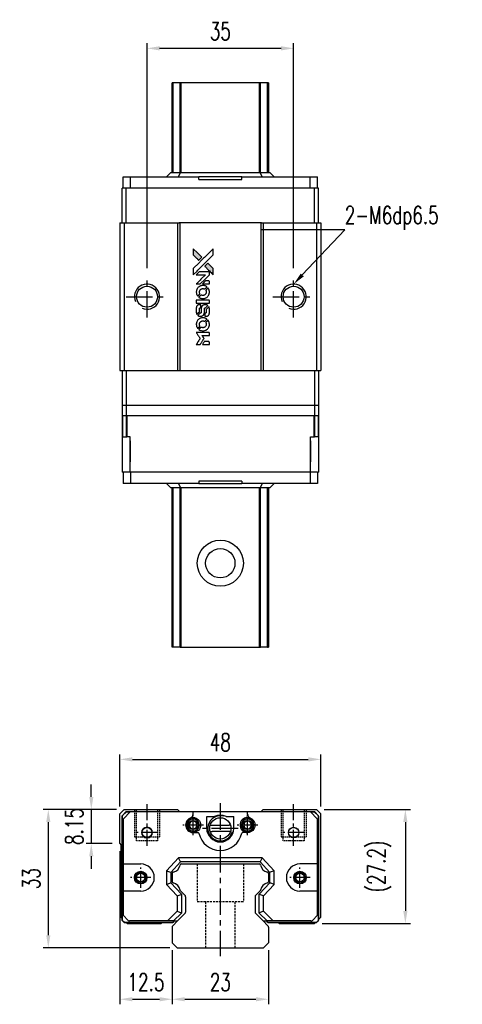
# Model space of a CAD drawing. Header units: millimetres. Extents: x 346 to 648, y 207 to 447.
# Tile 1 of 2: x 346 to 452, y 212 to 447. Entities that reach past the tile are written whole.
import ezdxf
from ezdxf import colors
from ezdxf.entities.mleader import LeaderData, LeaderLine
from ezdxf.math import Vec2, Vec3

# ---------------------------------------------------------------- set-up
doc = ezdxf.new("R2010")
doc.units = ezdxf.units.MM
doc.header["$PDSIZE"] = -1
doc.linetypes.add('CENTER', pattern=[10.16, 6.35, -1.27, 1.27, -1.27])
doc.linetypes.add('DASHED', pattern=[0.75, 0.5, -0.25])
for name, color, linetype in [('CL', 1, 'CENTER'), ('DIM', 4, 'Continuous'), ('HID', 2, 'DASHED'), ('OUT', 3, 'Continuous'), ('中心線', 1, 'CENTER')]:
    doc.layers.add(name, color=color, linetype=linetype)
doc.styles.add('CHN', font='SIMPLEX.shx', dxfattribs={"width": 0.7, "bigfont": 'CHINESET.shx'})
doc.styles.add('DIM-7', font='SIMPLEX.shx', dxfattribs={"width": 0.7, "bigfont": 'chineset.shx'})
doc.dimstyles.new('CNS', dxfattribs={"dimtxt": 3.5, "dimasz": 2.5, "dimexe": 1, "dimexo": 1.5, "dimgap": 0.09, "dimtad": 0, "dimdsep": 46, "dimtxsty": 'DIM-7', "dimcen": 0.09, "dimclrd": 1, "dimclre": 1, "dimclrt": 4, "dimadec": 0, "dimazin": 0, "dimtfac": 1, "dimtix": 1, "dimtmove": 2, "dimatfit": 3, "dimfxl": 1, "dimtvp": 0.971429, "dimtolj": 1, "dimarcsym": 0})

# ---------------------------------------------------------------- blocks, each defined once
blk = doc.blocks.new('*D134')
at = {"layer": 'DEFPOINTS', "color": 0}
for p in [(418.04, 270.79), (370.04, 257.78), (418.04, 257.78)]:
    blk.add_point(p, dxfattribs=at)
at = {"layer": 'DIM', "color": 7, "lineweight": -2}
for p, q in [((370.04, 259.58), (370.04, 271.99)), ((373.04, 270.79), (415.04, 270.79)), ((418.04, 259.58), (418.04, 271.99))]:
    blk.add_line(p, q, dxfattribs=at)
at = {"layer": 'DIM', "color": 7}
for points in [[(373.04, 271.29), (373.04, 270.29), (370.04, 270.79)], [(415.04, 271.29), (415.04, 270.29), (418.04, 270.79)]]:
    blk.add_solid(points, dxfattribs=at)
at = {"layer": 'DIM', "color": 7, "insert": (394.04, 274.87), "char_height": 4.2, "attachment_point": 5, "style": 'DIM-7'}
blk.add_mtext('\\A1;48', dxfattribs=at)
blk = doc.blocks.new('*D135')
at = {"layer": 'DEFPOINTS', "color": 0}
for p in [(411.54, 440.46), (376.54, 386.2), (411.54, 386.2)]:
    blk.add_point(p, dxfattribs=at)
at = {"layer": 'DIM', "color": 7, "lineweight": -2}
for p, q in [((376.54, 388), (376.54, 441.66)), ((379.54, 440.46), (408.54, 440.46)), ((411.54, 388), (411.54, 441.66))]:
    blk.add_line(p, q, dxfattribs=at)
at = {"layer": 'DIM', "color": 7}
for points in [[(379.54, 440.96), (379.54, 439.96), (376.54, 440.46)], [(408.54, 440.96), (408.54, 439.96), (411.54, 440.46)]]:
    blk.add_solid(points, dxfattribs=at)
at = {"layer": 'DIM', "color": 7, "insert": (394.04, 444.54), "char_height": 4.2, "attachment_point": 5, "style": 'DIM-7'}
blk.add_mtext('\\A1;35', dxfattribs=at)
blk = doc.blocks.new('*D136')
at = {"layer": 'DEFPOINTS', "color": 0}
for p in [(371.09, 258.83), (363.24, 250.68), (370.04, 250.68)]:
    blk.add_point(p, dxfattribs=at)
at = {"layer": 'DIM', "color": 7, "lineweight": -2}
for p, q in [((363.24, 261.83), (363.24, 264.83)), ((369.29, 258.83), (362.04, 258.83)), ((363.24, 258.83), (363.24, 250.68)), ((368.24, 250.68), (362.04, 250.68)), ((363.24, 247.68), (363.24, 244.68))]:
    blk.add_line(p, q, dxfattribs=at)
at = {"layer": 'DIM', "color": 7}
for points in [[(362.74, 261.83), (363.74, 261.83), (363.24, 258.83)], [(362.74, 247.68), (363.74, 247.68), (363.24, 250.68)]]:
    blk.add_solid(points, dxfattribs=at)
at = {"layer": 'DIM', "color": 7, "insert": (359.16, 254.76), "char_height": 4.2, "attachment_point": 5, "rotation": 90, "style": 'DIM-7'}
blk.add_mtext('\\A1;8.15', dxfattribs=at)
blk = doc.blocks.new('*D137')
at = {"layer": 'DEFPOINTS', "color": 0}
for p in [(371.09, 258.83), (352.98, 225.83), (383.75, 225.83)]:
    blk.add_point(p, dxfattribs=at)
at = {"layer": 'DIM', "color": 7, "lineweight": -2}
for p, q in [((369.29, 258.83), (351.78, 258.83)), ((352.98, 255.83), (352.98, 228.83)), ((381.95, 225.83), (351.78, 225.83))]:
    blk.add_line(p, q, dxfattribs=at)
at = {"layer": 'DIM', "color": 7}
for points in [[(352.48, 255.83), (353.48, 255.83), (352.98, 258.83)], [(352.48, 228.83), (353.48, 228.83), (352.98, 225.83)]]:
    blk.add_solid(points, dxfattribs=at)
at = {"layer": 'DIM', "color": 7, "insert": (348.9, 242.33), "char_height": 4.2, "attachment_point": 5, "rotation": 90, "style": 'DIM-7'}
blk.add_mtext('\\A1;33', dxfattribs=at)
blk = doc.blocks.new('*D138')
at = {"layer": 'DEFPOINTS', "color": 0}
for p in [(370.04, 250.68), (382.54, 227.03), (382.54, 213.55)]:
    blk.add_point(p, dxfattribs=at)
at = {"layer": 'DIM', "color": 7, "lineweight": -2}
for p, q in [((370.04, 248.88), (370.04, 212.35)), ((382.54, 225.23), (382.54, 212.35)), ((373.04, 213.55), (379.54, 213.55))]:
    blk.add_line(p, q, dxfattribs=at)
at = {"layer": 'DIM', "color": 7}
for points in [[(373.04, 214.05), (373.04, 213.05), (370.04, 213.55)], [(379.54, 214.05), (379.54, 213.05), (382.54, 213.55)]]:
    blk.add_solid(points, dxfattribs=at)
at = {"layer": 'DIM', "color": 7, "insert": (376.29, 217.63), "char_height": 4.2, "attachment_point": 5, "style": 'DIM-7'}
blk.add_mtext('\\A1;12.5', dxfattribs=at)
blk = doc.blocks.new('*D139')
at = {"layer": 'DEFPOINTS', "color": 0}
for p in [(382.54, 227.03), (405.54, 227.03), (405.54, 213.55)]:
    blk.add_point(p, dxfattribs=at)
at = {"layer": 'DIM', "color": 7, "lineweight": -2}
for p, q in [((382.54, 225.23), (382.54, 212.35)), ((405.54, 225.23), (405.54, 212.35)), ((385.54, 213.55), (402.54, 213.55))]:
    blk.add_line(p, q, dxfattribs=at)
at = {"layer": 'DIM', "color": 7}
for points in [[(385.54, 214.05), (385.54, 213.05), (382.54, 213.55)], [(402.54, 214.05), (402.54, 213.05), (405.54, 213.55)]]:
    blk.add_solid(points, dxfattribs=at)
at = {"layer": 'DIM', "color": 7, "insert": (394.04, 217.63), "char_height": 4.2, "attachment_point": 5, "style": 'DIM-7'}
blk.add_mtext('\\A1;23', dxfattribs=at)
blk = doc.blocks.new('*D153')
at = {"layer": 'DEFPOINTS', "color": 0}
for p in [(416.99, 258.83), (416.54, 231.63), (438.2, 231.63)]:
    blk.add_point(p, dxfattribs=at)
at = {"layer": 'DIM', "color": 7, "lineweight": -2}
for p, q in [((418.79, 258.83), (439.4, 258.83)), ((438.2, 255.83), (438.2, 234.63)), ((418.34, 231.63), (439.4, 231.63))]:
    blk.add_line(p, q, dxfattribs=at)
at = {"layer": 'DIM', "color": 7}
for points in [[(437.7, 255.83), (438.7, 255.83), (438.2, 258.83)], [(437.7, 234.63), (438.7, 234.63), (438.2, 231.63)]]:
    blk.add_solid(points, dxfattribs=at)
at = {"layer": 'DIM', "color": 7, "insert": (431.98, 245.23), "char_height": 4.2, "attachment_point": 5, "rotation": 90, "style": 'DIM-7'}
blk.add_mtext('\\A1;(27.2)', dxfattribs=at)
blk = doc.blocks.new('MOSIONX logo(完整正式版)')
h = blk.add_hatch(color=22)
h.dxf.hatch_style = 1
h.paths.add_polyline_path([(387.58, 392.65), (387.58, 391.91), (387.58, 391.17), (388.22, 390.53, 0.000288), (388.47, 390.29, 0.000479), (388.68, 390.08, 0.000013), (388.86, 389.9, 0.197177), (388.87, 389.9, 0.197497), (388.87, 389.9, 0.00004), (388.98, 390, 0.000834), (389.1, 390.12, 0.000506), (389.24, 390.26), (389.6, 390.63), (388.59, 391.64)])
h.paths.add_polyline_path([(391.04, 389.19), (390.68, 388.82, 0.000476), (390.54, 388.68, 0.000789), (390.42, 388.56, 0.000035), (390.31, 388.45, 0.19758), (390.31, 388.45, 0.198396), (390.31, 388.44, 0.000019), (390.46, 388.3, 0.000582), (390.62, 388.14, 0.000351), (390.81, 387.95, 0.000108), (391.62, 387.13, 0.000692), (392.04, 386.73, 0.000077), (392.32, 386.44, 0.197527), (392.33, 386.44, 0.410181), (392.34, 386.44, 0.000493), (392.34, 386.59, 0.002424), (392.34, 386.8, 0.000529), (392.34, 387.16), (392.34, 387.89), (391.69, 388.54)])
at = {"color": 22}
for points in [[(388.22, 390.53, 0.000288), (388.47, 390.29, 0.000479), (388.68, 390.08, 0.000013), (388.86, 389.9, 0.197177), (388.87, 389.9, 0.197497), (388.87, 389.9, 0.00004), (388.98, 390, 0.000836), (389.1, 390.12, 0.000505), (389.24, 390.26), (389.6, 390.63), (388.59, 391.64), (387.58, 392.65), (387.58, 391.91), (387.58, 391.17)], [(388.47, 387.31, -0.000056), (388.91, 387.75, -0.000021), (389.54, 388.37, -0.000021), (390.21, 389.05, -0.000025), (390.85, 389.68), (392.34, 391.17), (392.34, 391.91), (392.34, 392.64), (391.34, 391.65, 0.000274), (390.86, 391.17, 0.000123), (390.22, 390.54, 0.000121), (389.56, 389.88, 0.000165), (388.96, 389.28), (387.58, 387.9), (387.58, 387.16), (387.58, 386.42)], [(390.81, 387.95, 0.000108), (391.62, 387.13, 0.000692), (392.04, 386.73, 0.000077), (392.32, 386.44, 0.197527), (392.33, 386.44, 0.410182), (392.34, 386.44, 0.000493), (392.34, 386.59, 0.002424), (392.34, 386.8, 0.000529), (392.34, 387.16), (392.34, 387.89), (391.69, 388.54), (391.04, 389.19), (390.68, 388.82, 0.000476), (390.54, 388.68, 0.000789), (390.42, 388.56, 0.000035), (390.31, 388.45, 0.19758), (390.31, 388.45, 0.198396), (390.31, 388.44, 0.000019), (390.46, 388.3, 0.000582), (390.62, 388.14, 0.000351)], [(388.76, 384.23), (389.23, 384.23), (390.33, 385.33), (391.42, 386.43), (391.42, 386.73, 0.0008), (391.42, 386.93, 0.010795), (391.42, 387, 0.030495), (391.41, 387.04, 0.080372), (391.4, 387.07, 0.03816), (391.39, 387.09, 0.041799), (391.37, 387.12, 0.042486), (391.34, 387.14, 0.042078), (391.32, 387.15, 0.099276), (391.28, 387.16, 0.003302), (391.13, 387.16, 0.002586), (390.86, 387.16, 0.000204), (390.15, 387.16), (389.02, 387.16), (388.65, 386.79), (388.29, 386.43), (389.38, 386.42), (390.47, 386.42), (389.39, 385.35, 0.000253), (388.98, 384.93, 0.000412), (388.63, 384.58, 0.000041), (388.31, 384.27, 0.041338), (388.3, 384.25), (388.28, 384.23)], [(388.31, 382.14, 0.023681), (388.33, 382.01, 0.022402), (388.36, 381.88, 0.021929), (388.4, 381.75, 0.020503), (388.46, 381.62, 0.013745), (388.5, 381.55, 0.009767), (388.55, 381.47, 0.009658), (388.59, 381.4, 0.027804), (388.63, 381.35), (388.64, 381.33), (388.87, 381.56, 0.002053), (388.98, 381.67, 0.006738), (389.05, 381.75, 0.007826), (389.1, 381.8, 0.063909), (389.12, 381.83, 0.061532), (389.13, 381.87, 0.068674), (389.14, 381.91, 0.052072), (389.13, 381.96, 0.019648), (389.11, 382.03, -0.018366), (389.08, 382.11, -0.0288), (389.07, 382.18, -0.029061), (389.06, 382.26, -0.019155), (389.06, 382.34, -0.053809), (389.09, 382.52, -0.058833), (389.15, 382.69, -0.058566), (389.25, 382.84, -0.052525), (389.39, 382.97, -0.044733), (389.51, 383.04, -0.040573), (389.64, 383.09, -0.041123), (389.78, 383.12, -0.04951), (389.91, 383.12, -0.017369), (389.97, 383.12, -0.024255), (390.02, 383.11, -0.023787), (390.08, 383.09, -0.015798), (390.14, 383.07, 0.010631), (390.18, 383.06, 0.033653), (390.2, 383.05, 0.037806), (390.23, 383.04, 0.016307), (390.26, 383.04, 0.068179), (390.33, 383.05, 0.095747), (390.38, 383.08, 0.033418), (390.45, 383.14, 0.002133), (390.65, 383.34, 0.001452), (390.75, 383.45, 0.012393), (390.8, 383.5, 0.020479), (390.83, 383.53, 0.344362), (390.82, 383.55, 0.074287), (390.8, 383.57, 0.005454), (390.71, 383.62, 0.008391), (390.62, 383.68, 0.017097), (390.55, 383.72, 0.027375), (390.4, 383.78, 0.02835), (390.25, 383.83, 0.027723), (390.09, 383.85, 0.023913), (389.92, 383.87, 0.027047), (389.72, 383.86, 0.031685), (389.53, 383.83, 0.032425), (389.34, 383.78, 0.031013), (389.17, 383.71, 0.037914), (388.96, 383.58, 0.040153), (388.77, 383.43, 0.039834), (388.61, 383.25, 0.036173), (388.48, 383.04, 0.040752), (388.39, 382.83, 0.035885), (388.33, 382.61, 0.035491), (388.3, 382.37, 0.037615)], [(388.94, 381.04, 0.018008), (389.01, 381, 0.009842), (389.1, 380.95, 0.009807), (389.19, 380.9, 0.015716), (389.26, 380.87, 0.048467), (389.54, 380.78, 0.045841), (389.84, 380.74, 0.046006), (390.14, 380.76, 0.049638), (390.42, 380.84, 0.064819), (390.78, 381.03, 0.06695), (391.08, 381.31, 0.066691), (391.29, 381.66, 0.063505), (391.41, 382.05, 0.03135), (391.42, 382.16, 0.010439), (391.43, 382.31, 0.010391), (391.42, 382.46, 0.032408), (391.41, 382.56, 0.015696), (391.39, 382.67, 0.018095), (391.36, 382.78, 0.018551), (391.32, 382.89, 0.018352), (391.27, 382.99, 0.015568), (391.24, 383.06, 0.009832), (391.19, 383.14, 0.009795), (391.15, 383.21, 0.023727), (391.11, 383.26), (391.09, 383.28), (390.86, 383.06, 0.001528), (390.74, 382.93, 0.010022), (390.67, 382.86, 0.019586), (390.64, 382.82, 0.061865), (390.62, 382.79, 0.055054), (390.6, 382.74, 0.061607), (390.6, 382.69, 0.048725), (390.61, 382.64, 0.020221), (390.63, 382.56, -0.017722), (390.65, 382.48, -0.02685), (390.66, 382.41, -0.02759), (390.67, 382.34, -0.020233), (390.67, 382.26, -0.04793), (390.65, 382.11, -0.048386), (390.6, 381.97, -0.047866), (390.52, 381.84, -0.044964), (390.42, 381.72, -0.04333), (390.3, 381.62, -0.050921), (390.17, 381.55, -0.051473), (390.02, 381.51, -0.0459), (389.87, 381.5, -0.019014), (389.8, 381.5, -0.024114), (389.73, 381.51, -0.025081), (389.67, 381.52, -0.023892), (389.6, 381.54, 0.008624), (389.55, 381.56, 0.026486), (389.52, 381.57, 0.035074), (389.49, 381.58, 0.02756), (389.46, 381.58, 0.087163), (389.4, 381.57, 0.073291), (389.35, 381.54, 0.028074), (389.28, 381.48, 0.002594), (389.12, 381.31), (388.89, 381.08)], [(390.6, 384.23), (391.42, 384.23), (391.42, 384.54), (391.42, 384.85), (391.4, 384.88, 0.03146), (391.39, 384.9, 0.026444), (391.37, 384.92, 0.026444), (391.36, 384.93, 0.031457), (391.34, 384.94), (391.3, 384.96), (390.89, 384.97), (390.49, 384.97), (390.13, 384.61, 0.000745), (389.99, 384.47, 0.001228), (389.87, 384.35, 0.000087), (389.77, 384.24, 0.195134), (389.77, 384.24, 0.412117), (389.77, 384.24, 0.000048), (390.01, 384.23, 0.00109), (390.28, 384.23, 0.000653)], [(389.86, 379.65), (391.42, 379.65), (391.42, 379.96), (391.42, 380.26), (391.4, 380.3, 0.071429), (391.38, 380.33, 0.054799), (391.35, 380.36, 0.053585), (391.31, 380.37, 0.060698), (391.27, 380.38, 0.033975), (391.21, 380.39, 0.000112), (390.42, 380.39, 0.000726), (389.64, 380.39, 0.001084), (388.96, 380.38), (388.3, 380.38), (388.3, 380.01), (388.3, 379.65)], [(388.3, 377.37, 0.018538), (388.31, 377.32, 0.010695), (388.32, 377.26, 0.01068), (388.33, 377.21, 0.017678), (388.35, 377.16, 0.013849), (388.37, 377.11, 0.011814), (388.39, 377.05, 0.004513), (388.41, 377, 0.290035), (388.42, 377, 0.196418), (388.43, 377, 0.000124), (388.52, 377.09, 0.001477), (388.62, 377.19, 0.000898), (388.74, 377.31), (389.05, 377.62), (389.05, 378.01, -0.001471), (389.05, 378.3, -0.028714), (389.06, 378.39, -0.097073), (389.08, 378.45, -0.084199), (389.11, 378.49, -0.042698), (389.14, 378.51, -0.053912), (389.17, 378.52, -0.051004), (389.2, 378.53, -0.032967), (389.24, 378.53, 0.00807), (389.26, 378.53, 0.003023), (389.29, 378.53, 0.002994), (389.32, 378.54, 0.003629), (389.35, 378.54), (389.41, 378.54), (389.41, 378.84, 0.001618), (389.41, 378.98, 0.005206), (389.41, 379.08, 0.00535), (389.41, 379.14, 0.060675), (389.4, 379.17, 0.048484), (389.4, 379.18, 0.02389), (389.39, 379.2, 0.022812), (389.38, 379.22, 0.02462), (389.36, 379.23, 0.061781), (389.32, 379.26, 0.080179), (389.28, 379.28, 0.048561), (389.23, 379.29, 0.010021), (389.12, 379.29, 0.016602), (388.98, 379.29, 0.031409), (388.87, 379.27, 0.036474), (388.78, 379.25, 0.03439), (388.68, 379.2, 0.065928), (388.53, 379.1, 0.069066), (388.42, 378.97, 0.065697), (388.35, 378.8, 0.051559), (388.31, 378.6, 0.020904), (388.3, 378.5, 0.000451), (388.3, 377.98, 0.000419), (388.3, 377.46, 0.022759)], [(388.71, 376.68, 0.023289), (388.78, 376.63, 0.026845), (388.86, 376.6, 0.026047), (388.94, 376.57, 0.019751), (389.03, 376.54, 0.013249), (389.08, 376.53, 0.025169), (389.12, 376.52, 0.016532), (389.18, 376.52, 0.002937), (389.27, 376.52, 0.003317), (389.36, 376.52, 0.011808), (389.42, 376.52, 0.01777), (389.46, 376.53, 0.021476), (389.5, 376.53, 0.04325), (389.67, 376.59, 0.045753), (389.82, 376.66, 0.04649), (389.95, 376.77, 0.047672), (390.06, 376.89, 0.025315), (390.09, 376.95, 0.015208), (390.13, 377.01, 0.01512), (390.16, 377.08, 0.022488), (390.18, 377.15, 0.027857), (390.21, 377.25, 0.034138), (390.22, 377.34, 0.014286), (390.23, 377.48, 0.00124), (390.23, 377.85, -0.00103), (390.23, 378.07, -0.002552), (390.23, 378.24, -0.001594), (390.23, 378.36, -0.047676), (390.24, 378.39, -0.085307), (390.26, 378.45, -0.097789), (390.3, 378.49, -0.085947), (390.35, 378.52, -0.051339), (390.42, 378.53, 0.014634), (390.45, 378.53, 0.015028), (390.47, 378.54, 0.014927), (390.49, 378.54, 0.059415), (390.51, 378.55, 0.070595), (390.53, 378.57, 0.00028), (390.79, 378.82, 0.000111), (391.06, 379.09, 0.200239), (391.07, 379.1, 0.268906), (391.06, 379.11, 0.001866), (391, 379.15, 0.007532), (390.93, 379.18, 0.017818), (390.89, 379.2, 0.013256), (390.83, 379.22, 0.011636), (390.78, 379.24, 0.011528), (390.72, 379.26, 0.012303), (390.66, 379.27, 0.0423), (390.58, 379.29, 0.013657), (390.44, 379.29, 0.013857), (390.31, 379.28, 0.037428), (390.22, 379.27, 0.014927), (390.15, 379.25, 0.0122), (390.09, 379.23, 0.012518), (390.03, 379.21, 0.023062), (389.98, 379.19, 0.065961), (389.8, 379.07, 0.06055), (389.66, 378.91, 0.059676), (389.55, 378.71, 0.060497), (389.5, 378.5, 0.025683), (389.5, 378.45, 0.001528), (389.5, 378.31, 0.002124), (389.49, 378.14, 0.001173), (389.49, 377.92, -0.000809), (389.49, 377.55, -0.017164), (389.49, 377.44, -0.063931), (389.48, 377.38, -0.108429), (389.45, 377.34, -0.052941), (389.42, 377.31, -0.063675), (389.39, 377.3, -0.050562), (389.35, 377.29, -0.020337), (389.3, 377.28, 0.009897), (389.26, 377.28, 0.016482), (389.23, 377.27, 0.019019), (389.21, 377.27, 0.06043), (389.2, 377.26, 0.076267), (389.16, 377.24, 0.00054), (388.92, 377, 0.000307), (388.68, 376.75, 0.142594), (388.66, 376.73, 0.232419), (388.67, 376.72, 0.022995), (388.68, 376.71, 0.024627), (388.69, 376.7, 0.015407)], [(390.32, 376.64, 0.065483), (390.34, 376.61, 0.053271), (390.37, 376.57, 0.052018), (390.4, 376.55, 0.0556), (390.44, 376.53, 0.036839), (390.47, 376.52, 0.026922), (390.5, 376.52, 0.016905), (390.54, 376.51, 0.004317), (390.6, 376.51, 0.016369), (390.73, 376.52, 0.029936), (390.84, 376.53, 0.03418), (390.94, 376.56, 0.031327), (391.03, 376.6, 0.046935), (391.15, 376.67, 0.054053), (391.24, 376.76, 0.053701), (391.32, 376.86, 0.045364), (391.37, 376.99, 0.032479), (391.4, 377.1, 0.03386), (391.42, 377.21, 0.013578), (391.42, 377.39, 0.001155), (391.42, 377.85, 0.000413), (391.42, 378.24, 0.005008), (391.42, 378.39, 0.013199), (391.41, 378.47, 0.033956), (391.4, 378.53, 0.013909), (391.39, 378.6, 0.010864), (391.37, 378.66, 0.010938), (391.34, 378.73, 0.028702), (391.33, 378.77), (391.31, 378.8), (390.99, 378.49), (390.67, 378.17), (390.67, 377.81, -0.001504), (390.67, 377.65, -0.00328), (390.67, 377.53, -0.001901), (390.67, 377.43, -0.061333), (390.66, 377.41, -0.063621), (390.65, 377.38, -0.048633), (390.63, 377.35, -0.046769), (390.6, 377.32, -0.047961), (390.57, 377.3, -0.02678), (390.54, 377.29, -0.050957), (390.52, 377.28, -0.029398), (390.48, 377.28, -0.00401), (390.42, 377.28), (390.31, 377.27), (390.31, 376.98, 0.001061), (390.31, 376.8, 0.009147), (390.31, 376.72, 0.020721), (390.32, 376.67, 0.051619)], [(388.31, 374.45, 0.024131), (388.33, 374.31, 0.022344), (388.36, 374.18, 0.021883), (388.41, 374.04, 0.020884), (388.47, 373.91, 0.010669), (388.51, 373.84, 0.010389), (388.55, 373.76, 0.010913), (388.59, 373.7, 0.022227), (388.63, 373.65), (388.64, 373.63), (388.87, 373.87, 0.002452), (388.96, 373.96, 0.003628), (389.04, 374.04, 0.001662), (389.11, 374.11, 0.070159), (389.12, 374.13, 0.047671), (389.12, 374.14, 0.018624), (389.13, 374.16, 0.017921), (389.13, 374.18, 0.018804), (389.14, 374.21, 0.018255), (389.14, 374.24, 0.041312), (389.13, 374.26, 0.037164), (389.13, 374.28, 0.012342), (389.12, 374.31, -0.015101), (389.09, 374.39, -0.035998), (389.07, 374.45, -0.033244), (389.06, 374.52, -0.011249), (389.06, 374.61, -0.004059), (389.06, 374.69, -0.019693), (389.06, 374.74, -0.027943), (389.07, 374.77, -0.014411), (389.08, 374.82, -0.033089), (389.12, 374.92, -0.033887), (389.17, 375.02, -0.034021), (389.23, 375.11, -0.033942), (389.3, 375.19, -0.02816), (389.39, 375.27, -0.035032), (389.47, 375.32, -0.035269), (389.57, 375.37, -0.029196), (389.67, 375.4, -0.037862), (389.79, 375.43, -0.043657), (389.91, 375.43, -0.043064), (390.03, 375.41, -0.035184), (390.15, 375.37, 0.033699), (390.21, 375.35, 0.052815), (390.26, 375.34, 0.059167), (390.31, 375.35, 0.058972), (390.35, 375.36, 0.059208), (390.39, 375.38, 0.021125), (390.43, 375.42, 0.008691), (390.5, 375.49, 0.000851), (390.68, 375.67, 0.001873), (390.76, 375.76, 0.013884), (390.8, 375.81, 0.022355), (390.83, 375.83, 0.341453), (390.83, 375.84, 0.073011), (390.8, 375.87, 0.004587), (390.72, 375.92, 0.00748), (390.63, 375.97, 0.016837), (390.57, 376.01, 0.028606), (390.4, 376.08, 0.031352), (390.24, 376.13, 0.031004), (390.07, 376.16, 0.0268), (389.88, 376.17, 0.026698), (389.69, 376.16, 0.03002), (389.51, 376.13, 0.030357), (389.33, 376.08, 0.028554), (389.15, 376, 0.062944), (388.83, 375.79, 0.062206), (388.57, 375.5, 0.062448), (388.39, 375.16, 0.064355), (388.31, 374.79, 0.017377), (388.3, 374.71, 0.008369), (388.3, 374.62, 0.008367), (388.3, 374.52, 0.01757)], [(388.94, 373.35, 0.064158), (389.3, 373.15, 0.06356), (389.7, 373.06, 0.064004), (390.11, 373.07, 0.066747), (390.5, 373.18, 0.04321), (390.74, 373.31, 0.044737), (390.95, 373.48, 0.044901), (391.13, 373.69, 0.044184), (391.27, 373.92, 0.026293), (391.35, 374.1, 0.033344), (391.4, 374.27, 0.033227), (391.42, 374.45, 0.025815), (391.43, 374.64, 0.023119), (391.41, 374.83, 0.031044), (391.38, 375, 0.031337), (391.33, 375.16, 0.024258), (391.26, 375.32, 0.015622), (391.23, 375.38, 0.008495), (391.19, 375.45, 0.008415), (391.14, 375.52, 0.020814), (391.11, 375.57), (391.09, 375.59), (390.86, 375.36, 0.002843), (390.7, 375.2, 0.033917), (390.64, 375.13, 0.087906), (390.61, 375.07, 0.073302), (390.6, 375.01, 0.022047), (390.6, 374.98, 0.026465), (390.61, 374.95, 0.022233), (390.61, 374.92, 0.009985), (390.63, 374.88, -0.039011), (390.66, 374.74, -0.044398), (390.67, 374.6, -0.045096), (390.66, 374.46, -0.04265), (390.62, 374.32, -0.071154), (390.51, 374.12, -0.068827), (390.35, 373.96, -0.068713), (390.16, 373.85, -0.070507), (389.94, 373.8, -0.028605), (389.85, 373.8, -0.031418), (389.76, 373.81, -0.031044), (389.67, 373.82, -0.02668), (389.58, 373.86, 0.038913), (389.52, 373.87, 0.043732), (389.47, 373.88, 0.047754), (389.42, 373.88, 0.075756), (389.38, 373.86, 0.07294), (389.36, 373.85, 0.003456), (389.3, 373.79, 0.005023), (389.22, 373.72, 0.002422), (389.12, 373.62, 0.000819), (389.03, 373.53, 0.001349), (388.96, 373.46, 0.0001), (388.89, 373.39, 0.205335), (388.89, 373.39, 0.219821), (388.89, 373.38, 0.002494), (388.9, 373.37, 0.007089), (388.92, 373.36, 0.004494)], [(388.76, 369.75), (389.24, 369.75), (389.31, 369.88, -0.000297), (389.36, 369.96, -0.000037), (389.47, 370.13, -0.000043), (389.59, 370.33, -0.000036), (389.73, 370.55, 0.000044), (389.86, 370.77, 0.000063), (389.98, 370.96, 0.000035), (390.07, 371.12, 0.0009), (390.1, 371.16), (390.14, 371.22), (390.09, 371.31, 0.001175), (390.06, 371.35, 0.000208), (390, 371.44, 0.000225), (389.94, 371.55, 0.000203), (389.87, 371.66, -0.000711), (389.81, 371.76, -0.001119), (389.75, 371.85, -0.000263), (389.7, 371.93, -0.04589), (389.7, 371.93, -0.519312), (389.71, 371.94, -0.001914), (389.83, 371.94, -0.003124), (390.04, 371.95, -0.000285), (390.56, 371.95), (391.42, 371.95), (391.42, 372.25, 0.001727), (391.42, 372.46, 0.025279), (391.42, 372.54, 0.073886), (391.41, 372.58, 0.07426), (391.38, 372.62, 0.03264), (391.37, 372.63, 0.01784), (391.36, 372.64, 0.017712), (391.35, 372.65, 0.026854), (391.33, 372.66), (391.3, 372.68), (389.8, 372.68), (388.29, 372.68), (388.3, 372.66, -0.004595), (388.31, 372.65, -0.00016), (388.34, 372.61, -0.000298), (388.37, 372.55, -0.000208), (388.41, 372.49, 0.000986), (388.52, 372.31, 0.00025), (388.7, 372.02, 0.000268), (388.9, 371.71, 0.000436), (389.06, 371.45, -0.002932), (389.12, 371.36, -0.004718), (389.16, 371.29, -0.001113), (389.2, 371.22, -0.227179), (389.2, 371.21, -0.045982), (389.2, 371.21, -0.000145), (389.14, 371.12, -0.000825), (389.08, 371.02, -0.000517), (389.01, 370.9, 0.000056), (388.76, 370.51, 0.000289), (388.62, 370.29, 0.000481), (388.52, 370.12, 0.000418), (388.42, 369.95), (388.29, 369.75)], [(390.59, 369.75), (391.42, 369.75), (391.42, 370.05, 0.000842), (391.42, 370.24, 0.010591), (391.42, 370.31, 0.028995), (391.42, 370.36, 0.069543), (391.41, 370.38, 0.051063), (391.39, 370.41, 0.039932), (391.37, 370.44, 0.039414), (391.34, 370.46, 0.045845), (391.31, 370.47, 0.094811), (391.28, 370.48, 0.007124), (391.2, 370.48, 0.004713), (391.06, 370.49, 0.000534), (390.75, 370.49), (390.21, 370.49), (390.16, 370.41, 0.000828), (390.03, 370.19, 0.000879), (389.89, 369.97, 0.000048), (389.76, 369.76, 0.137596), (389.76, 369.75, 0.413028), (389.76, 369.75, 0.000016), (390.01, 369.75, 0.000623), (390.27, 369.75, 0.000374)]]:
    blk.add_lwpolyline(points, format="xyb", close=True, dxfattribs=at)

msp = doc.modelspace()

# ---------------------------------------------------------------- linework, layer by layer
at = {"color": 7, "linetype": 'Continuous', "lineweight": 25}
for p, q in [((382.536, 410.795), (382.536, 432.195)), ((382.779, 410.795), (382.779, 432.195)), ((384.713, 432.195), (384.416, 432.195)), ((384.416, 410.795), (384.416, 432.195)), ((403.359, 432.195), (384.713, 432.195)), ((384.713, 410.795), (384.713, 432.195)), ((403.656, 432.195), (403.359, 432.195)), ((403.359, 410.795), (403.359, 432.195)), ((403.656, 410.795), (403.656, 432.195)), ((405.293, 410.795), (405.293, 432.195)), ((405.536, 432.195), (405.536, 410.795)), ((370.812, 407.095), (370.812, 409.795)), ((370.812, 409.795), (372.595, 409.795)), ((372.595, 407.095), (372.595, 409.795)), ((372.595, 409.795), (388.916, 409.795)), ((381.187, 409.795), (382.187, 410.795)), ((382.187, 410.795), (384.522, 410.795)), ((384.088, 409.795), (384.522, 410.795)), ((384.522, 410.795), (403.552, 410.795)), ((388.916, 409.195), (388.916, 409.795)), ((399.158, 409.795), (388.916, 409.795)), ((388.916, 409.195), (399.158, 409.195)), ((399.158, 409.195), (399.158, 409.795)), ((399.158, 409.795), (415.48, 409.795)), ((403.987, 409.795), (403.552, 410.795)), ((403.552, 410.795), (405.887, 410.795)), ((406.887, 409.795), (405.887, 410.795)), ((415.48, 407.095), (415.48, 409.795)), ((415.48, 409.795), (417.262, 409.795)), ((417.262, 407.095), (417.262, 409.795)), ((370.576, 398.795), (370.576, 407.095)), ((371.576, 407.095), (370.576, 407.095)), ((371.576, 398.795), (371.576, 407.095)), ((416.476, 407.095), (371.576, 407.095)), ((416.476, 398.795), (416.476, 407.095)), ((417.476, 407.095), (416.476, 407.095)), ((417.476, 398.795), (417.476, 407.095)), ((370.036, 398.795), (370.036, 363.595)), ((370.036, 398.795), (371.086, 398.795)), ((370.036, 398.795), (370.036, 363.595)), ((370.036, 398.795), (370.036, 398.795)), ((371.086, 398.795), (371.086, 363.595)), ((371.086, 398.795), (383.786, 398.795)), ((383.786, 398.795), (383.786, 363.595)), ((383.786, 398.795), (384.236, 398.795)), ((403.836, 398.795), (384.236, 398.795)), ((384.336, 398.795), (384.336, 363.595)), ((403.736, 398.795), (403.736, 363.595)), ((403.836, 398.795), (404.286, 398.795)), ((404.286, 398.795), (404.286, 363.595)), ((404.286, 398.795), (416.986, 398.795)), ((416.986, 398.795), (416.986, 363.595)), ((416.986, 398.795), (418.036, 398.795)), ((418.036, 398.795), (418.036, 363.595)), ((370.036, 363.595), (371.086, 363.595)), ((370.036, 363.595), (370.036, 363.595)), ((370.596, 363.595), (370.596, 355.295)), ((371.086, 363.595), (383.786, 363.595)), ((371.596, 363.595), (371.596, 355.295)), ((383.786, 363.595), (384.236, 363.595)), ((384.236, 363.595), (403.836, 363.595)), ((403.836, 363.595), (404.286, 363.595)), ((404.286, 363.595), (416.986, 363.595)), ((416.496, 363.595), (416.496, 355.295)), ((416.986, 363.595), (418.036, 363.595)), ((417.496, 363.595), (417.496, 355.295)), ((370.585, 355.295), (370.585, 352.795)), ((370.585, 355.295), (370.596, 355.295)), ((370.596, 355.295), (371.596, 355.295)), ((371.585, 355.295), (371.585, 352.795)), ((371.596, 355.295), (416.496, 355.295)), ((416.484, 355.295), (416.484, 352.795)), ((416.496, 355.295), (417.496, 355.295)), ((417.484, 355.295), (417.484, 352.795)), ((371.585, 352.795), (370.585, 352.795)), ((370.635, 352.795), (370.635, 347.795)), ((370.635, 352.795), (370.635, 339.295)), ((370.693, 352.795), (370.693, 347.795)), ((371.547, 352.795), (371.547, 347.795)), ((371.547, 352.795), (371.573, 352.795)), ((416.484, 352.795), (371.585, 352.795)), ((371.688, 352.795), (371.688, 347.795)), ((416.381, 352.795), (416.381, 347.795)), ((417.484, 352.795), (416.484, 352.795)), ((416.496, 352.795), (416.522, 352.795)), ((416.522, 352.795), (416.522, 347.795)), ((417.376, 352.795), (417.376, 347.795)), ((417.434, 352.795), (417.434, 347.795)), ((370.635, 347.795), (370.635, 339.295)), ((370.693, 347.795), (371.547, 347.795)), ((372.515, 347.795), (371.688, 347.795)), ((372.515, 339.295), (372.515, 347.795)), ((372.515, 339.295), (372.515, 347.795)), ((372.515, 347.795), (372.515, 347.795)), ((415.554, 347.795), (416.381, 347.795)), ((415.554, 339.295), (415.554, 347.795)), ((415.554, 347.795), (415.554, 347.795)), ((415.554, 339.295), (415.554, 347.795)), ((417.376, 347.795), (416.522, 347.795)), ((417.434, 347.795), (417.434, 339.295)), ((370.81, 339.295), (370.635, 339.295)), ((370.81, 339.295), (370.81, 336.595)), ((372.592, 339.295), (370.81, 339.295)), ((372.592, 339.295), (372.592, 336.595)), ((415.477, 339.295), (372.592, 339.295)), ((415.477, 339.295), (415.477, 336.595)), ((417.259, 339.295), (415.477, 339.295)), ((417.259, 339.295), (417.259, 336.595)), ((417.259, 339.295), (417.434, 339.295)), ((372.592, 336.595), (370.81, 336.595)), ((388.913, 336.595), (372.592, 336.595)), ((381.184, 336.595), (382.184, 335.595)), ((384.085, 336.595), (384.52, 335.595)), ((388.913, 337.195), (388.913, 336.595)), ((399.156, 337.195), (388.913, 337.195)), ((388.913, 336.595), (399.156, 336.595)), ((399.156, 337.195), (399.156, 336.595)), ((415.477, 336.595), (399.156, 336.595)), ((403.984, 336.595), (403.549, 335.595)), ((406.885, 336.595), (405.885, 335.595)), ((417.259, 336.595), (415.477, 336.595)), ((384.52, 335.595), (382.184, 335.595)), ((382.536, 297.595), (382.536, 335.595)), ((382.779, 297.595), (382.779, 335.595)), ((384.416, 297.595), (384.416, 335.595)), ((403.549, 335.595), (384.52, 335.595)), ((384.713, 297.595), (384.713, 335.595)), ((403.359, 297.595), (403.359, 335.595)), ((405.885, 335.595), (403.549, 335.595)), ((403.656, 297.595), (403.656, 335.595)), ((405.293, 297.595), (405.293, 335.595)), ((405.536, 335.595), (405.536, 297.595)), ((384.416, 297.595), (384.713, 297.595)), ((384.713, 297.595), (403.359, 297.595)), ((403.359, 297.595), (403.656, 297.595))]:
    msp.add_line(p, q, dxfattribs=at)
at = {"color": 7, "linetype": 'Continuous', "lineweight": 25, "flags": 128}
for points in [[(372.515, 344.295), (372.515, 344.846), (372.515, 345.369), (372.515, 345.839), (372.515, 346.231), (372.515, 346.525), (372.515, 346.708), (372.515, 346.77), (372.515, 346.708), (372.515, 346.525), (372.515, 346.231), (372.515, 345.839), (372.515, 345.369), (372.515, 344.846), (372.515, 344.295), (372.515, 343.745), (372.515, 343.222), (372.515, 342.752), (372.515, 342.36), (372.515, 342.066), (372.515, 341.883), (372.515, 341.82), (372.515, 341.883), (372.515, 342.066), (372.515, 342.36), (372.515, 342.752), (372.515, 343.222), (372.515, 343.745), (372.515, 344.295)], [(415.554, 344.295), (415.554, 343.745), (415.554, 343.222), (415.554, 342.752), (415.554, 342.36), (415.554, 342.066), (415.554, 341.883), (415.554, 341.82), (415.554, 341.883), (415.554, 342.066), (415.554, 342.36), (415.554, 342.752), (415.554, 343.222), (415.554, 343.745), (415.554, 344.295), (415.554, 344.846), (415.554, 345.369), (415.554, 345.839), (415.554, 346.231), (415.554, 346.525), (415.554, 346.708), (415.554, 346.77), (415.554, 346.708), (415.554, 346.525), (415.554, 346.231), (415.554, 345.839), (415.554, 345.369), (415.554, 344.846), (415.554, 344.295)]]:
    msp.add_lwpolyline(points, dxfattribs=at)
at = {"color": 7, "linetype": 'Continuous', "lineweight": 25}
for centre, radius in [((376.536, 381.195), 2.5), ((411.536, 381.195), 2.5), ((394.036, 317.595), 5.5), ((394.036, 317.595), 3.5)]:
    msp.add_circle(centre, radius, dxfattribs=at)
for centre in [(376.536, 381.195), (411.536, 381.195)]:
    msp.add_arc(centre, 3, 247.5, 202.5)
for points, knots in [([(382.779, 432.195), (382.718, 432.195), (382.653, 432.195), (382.562, 432.195), (382.538, 432.195), (382.536, 432.195)], [0, 0, 0, 0, 0.5, 0.5, 1, 1, 1, 1]), ([(384.416, 432.195), (384.394, 432.195), (384.354, 432.195), (384.217, 432.195), (384.12, 432.195), (383.854, 432.195), (383.683, 432.195), (383.274, 432.195), (383.034, 432.195), (382.779, 432.195)], [0, 0, 0, 0, 0.25, 0.25, 0.5, 0.5, 0.75, 0.75, 1, 1, 1, 1]), ([(405.293, 432.195), (405.038, 432.195), (404.798, 432.195), (404.389, 432.195), (404.218, 432.195), (403.952, 432.195), (403.855, 432.195), (403.718, 432.195), (403.678, 432.195), (403.656, 432.195)], [0, 0, 0, 0, 0.25, 0.25, 0.5, 0.5, 0.75, 0.75, 1, 1, 1, 1]), ([(405.536, 432.195), (405.534, 432.195), (405.51, 432.195), (405.419, 432.195), (405.354, 432.195), (405.293, 432.195)], [0, 0, 0, 0, 0.5, 0.5, 1, 1, 1, 1]), ([(382.779, 297.595), (382.718, 297.595), (382.653, 297.595), (382.562, 297.595), (382.538, 297.595), (382.536, 297.595)], [0, 0, 0, 0, 0.5, 0.5, 1, 1, 1, 1]), ([(384.416, 297.595), (384.394, 297.595), (384.354, 297.595), (384.217, 297.595), (384.12, 297.595), (383.854, 297.595), (383.683, 297.595), (383.274, 297.595), (383.034, 297.595), (382.779, 297.595)], [0, 0, 0, 0, 0.25, 0.25, 0.5, 0.5, 0.75, 0.75, 1, 1, 1, 1]), ([(405.293, 297.595), (405.038, 297.595), (404.798, 297.595), (404.389, 297.595), (404.218, 297.595), (403.952, 297.595), (403.855, 297.595), (403.718, 297.595), (403.678, 297.595), (403.656, 297.595)], [0, 0, 0, 0, 0.25, 0.25, 0.5, 0.5, 0.75, 0.75, 1, 1, 1, 1]), ([(405.293, 297.595), (405.36, 297.595), (405.42, 297.595), (405.509, 297.595), (405.534, 297.595), (405.536, 297.595)], [0, 0, 0, 0, 0.5, 0.5, 1, 1, 1, 1])]:
    msp.add_open_spline(points, degree=3, knots=knots, dxfattribs=at)
for points in [[(370.635, 347.795), (370.635, 347.795), (370.657, 347.795), (370.693, 347.795)], [(371.547, 347.795), (371.583, 347.795), (371.637, 347.795), (371.688, 347.795)], [(416.381, 347.795), (416.432, 347.795), (416.486, 347.795), (416.522, 347.795)], [(417.376, 347.795), (417.412, 347.795), (417.434, 347.795), (417.434, 347.795)]]:
    msp.add_open_spline(points, degree=3, dxfattribs=at)
at = {"layer": 'CL', "color": 0}
for p, q in [((376.536, 376.195), (376.536, 386.195)), ((411.536, 376.195), (411.536, 386.195)), ((371.536, 381.195), (381.536, 381.195)), ((406.536, 381.195), (416.536, 381.195))]:
    msp.add_line(p, q, dxfattribs=at)
at = {"layer": 'HID', "color": 0, "ltscale": 0.6}
for p, q in [((373.536, 258.83), (373.536, 252.33)), ((374.036, 251.33), (374.036, 258.83)), ((379.036, 258.83), (379.036, 251.33)), ((379.536, 258.83), (379.536, 252.33)), ((408.536, 258.83), (408.536, 252.33)), ((409.036, 251.33), (409.036, 258.83)), ((414.036, 258.83), (414.036, 251.33)), ((414.536, 258.83), (414.536, 252.33)), ((373.536, 252.33), (379.536, 252.33)), ((408.536, 252.33), (414.536, 252.33)), ((379.036, 251.33), (374.036, 251.33)), ((414.036, 251.33), (409.036, 251.33))]:
    msp.add_line(p, q, dxfattribs=at)
at = {"layer": 'HID', "color": 0}
for p, q in [((388.542, 245.83), (388.542, 236.83)), ((399.542, 245.83), (399.542, 236.83)), ((399.542, 236.83), (388.542, 236.83)), ((390.536, 236.83), (390.536, 225.83)), ((397.536, 236.83), (397.536, 225.83))]:
    msp.add_line(p, q, dxfattribs=at)
at = {"layer": 'OUT', "color": 0}
for p, q in [((371.086, 258.83), (370.036, 257.78)), ((371.086, 258.83), (383.786, 258.83)), ((384.286, 258.331), (383.786, 258.83)), ((404.286, 258.83), (403.786, 258.331)), ((404.286, 258.83), (416.986, 258.83)), ((418.036, 257.78), (416.986, 258.83)), ((370.036, 250.68), (370.036, 257.78)), ((371.585, 258.331), (370.585, 257.331)), ((370.585, 232.331), (370.585, 257.331)), ((370.628, 257.313), (370.585, 257.331)), ((370.628, 257.313), (371.603, 258.287)), ((370.628, 232.349), (370.628, 257.313)), ((370.635, 257.227), (370.635, 232.434)), ((370.693, 257.369), (371.547, 258.222)), ((372.592, 258.331), (370.81, 256.557)), ((370.81, 256.557), (370.81, 233.606)), ((371.585, 258.331), (416.484, 258.331)), ((371.585, 258.331), (371.603, 258.287)), ((371.603, 258.287), (372.548, 258.287)), ((372.542, 258.281), (371.688, 258.281)), ((387.535, 257.746), (387.535, 258.331)), ((390.786, 254.331), (390.786, 257.181)), ((390.786, 257.181), (392.672, 257.181)), ((395.4, 257.181), (397.286, 257.181)), ((397.286, 254.331), (397.286, 257.181)), ((400.535, 257.746), (400.535, 258.331)), ((417.259, 256.557), (415.477, 258.331)), ((415.521, 258.287), (416.466, 258.287)), ((416.381, 258.281), (415.527, 258.281)), ((416.484, 258.331), (416.466, 258.287)), ((417.441, 257.313), (416.466, 258.287)), ((416.484, 258.331), (417.484, 257.331)), ((417.376, 257.369), (416.522, 258.222)), ((417.259, 233.606), (417.259, 256.557)), ((417.434, 257.227), (417.434, 232.434)), ((417.441, 257.313), (417.484, 257.331)), ((417.441, 232.349), (417.441, 257.313)), ((417.484, 232.331), (417.484, 257.331)), ((418.036, 233.13), (418.036, 257.78)), ((391.903, 255.067), (396.169, 255.067)), ((387.535, 253.331), (388.718, 253.331)), ((396.003, 253.594), (392.069, 253.594)), ((400.537, 253.331), (399.351, 253.331)), ((370.036, 250.68), (370.286, 250.43)), ((370.286, 250.43), (370.286, 233.13)), ((384.085, 247.331), (381.184, 244.22)), ((384.498, 246.381), (384.085, 247.331)), ((403.984, 247.331), (384.085, 247.331)), ((403.984, 247.331), (403.571, 246.381)), ((406.885, 244.22), (403.984, 247.331)), ((370.81, 245.83), (375.023, 245.83)), ((384.52, 246.331), (382.184, 243.827)), ((384.52, 246.331), (384.498, 246.381)), ((403.549, 246.331), (384.52, 246.331)), ((384.713, 245.83), (403.359, 245.83)), ((403.549, 246.331), (403.571, 246.381)), ((405.885, 243.827), (403.549, 246.331)), ((381.184, 244.22), (381.184, 240.94)), ((381.184, 244.22), (382.134, 243.846)), ((382.184, 243.827), (382.134, 243.846)), ((382.184, 243.827), (382.184, 241.334)), ((382.536, 243.57), (382.536, 241.59)), ((405.536, 243.57), (405.536, 241.59)), ((405.885, 243.827), (405.935, 243.846)), ((405.885, 241.334), (405.885, 243.827)), ((406.885, 244.22), (405.935, 243.846)), ((406.885, 240.94), (406.885, 244.22)), ((381.184, 240.94), (382.134, 241.315)), ((381.184, 240.94), (383.735, 238.206)), ((382.184, 241.334), (382.134, 241.315)), ((382.184, 241.334), (384.735, 238.6)), ((403.334, 238.6), (405.885, 241.334)), ((404.334, 238.206), (406.885, 240.94)), ((405.885, 241.334), (405.935, 241.315)), ((406.885, 240.94), (405.935, 241.315)), ((375.023, 239.33), (370.81, 239.33)), ((383.735, 238.206), (384.685, 238.58)), ((383.735, 238.206), (383.735, 234.535)), ((385.589, 238.357), (384.495, 239.451)), ((384.735, 238.6), (384.685, 238.58)), ((384.735, 238.6), (384.735, 234.121)), ((385.736, 238.003), (385.736, 234.337)), ((402.336, 238.003), (402.336, 234.337)), ((403.576, 239.451), (402.482, 238.357)), ((403.334, 238.6), (403.384, 238.58)), ((403.334, 234.121), (403.334, 238.6)), ((404.334, 238.206), (403.384, 238.58)), ((404.334, 234.535), (404.334, 238.206)), ((417.259, 239.33), (413.046, 239.33)), ((370.286, 233.13), (370.585, 232.832)), ((370.81, 233.606), (372.038, 232.377)), ((383.735, 234.535), (381.43, 232.231)), ((384.735, 234.121), (382.845, 232.231)), ((383.735, 234.535), (384.685, 234.141)), ((383.836, 232.231), (385.589, 233.984)), ((384.735, 234.121), (384.685, 234.141)), ((402.482, 233.984), (404.235, 232.231)), ((403.334, 234.121), (403.384, 234.141)), ((405.224, 232.231), (403.334, 234.121)), ((404.334, 234.535), (403.384, 234.141)), ((406.639, 232.231), (404.334, 234.535)), ((416.031, 232.377), (417.259, 233.606)), ((417.484, 232.579), (418.036, 233.13)), ((370.585, 232.331), (370.628, 232.349)), ((370.585, 232.331), (371.085, 231.831)), ((371.103, 231.874), (370.628, 232.349)), ((371.047, 231.939), (370.693, 232.293)), ((371.103, 231.874), (371.085, 231.831)), ((382.713, 231.831), (371.085, 231.831)), ((382.695, 231.874), (371.103, 231.874)), ((371.188, 231.881), (382.61, 231.881)), ((371.585, 231.831), (371.786, 231.63)), ((371.786, 231.63), (379.953, 231.63)), ((381.43, 232.231), (372.392, 232.231)), ((379.953, 231.63), (380.153, 231.831)), ((382.774, 232.231), (381.43, 232.231)), ((382.536, 230.723), (382.536, 227.03)), ((382.682, 231.077), (383.836, 232.231)), ((383.052, 232.231), (382.695, 231.874)), ((382.713, 231.831), (382.695, 231.874)), ((383.113, 232.231), (382.713, 231.831)), ((382.751, 231.939), (383.043, 232.231)), ((382.845, 232.231), (382.774, 232.231)), ((382.845, 232.231), (383.559, 232.231)), ((383.559, 232.231), (383.836, 232.231)), ((404.235, 232.231), (404.524, 232.231)), ((404.235, 232.231), (405.389, 231.077)), ((404.524, 232.231), (405.224, 232.231)), ((404.956, 232.231), (405.356, 231.831)), ((405.017, 232.231), (405.374, 231.874)), ((405.318, 231.939), (405.026, 232.231)), ((405.224, 232.231), (405.295, 232.231)), ((406.639, 232.231), (405.295, 232.231)), ((405.356, 231.831), (405.374, 231.874)), ((405.356, 231.831), (416.984, 231.831)), ((405.374, 231.874), (416.966, 231.874)), ((416.881, 231.881), (405.459, 231.881)), ((405.536, 230.723), (405.536, 227.03)), ((415.677, 232.231), (406.639, 232.231)), ((407.919, 231.831), (408.119, 231.63)), ((408.119, 231.63), (416.536, 231.63)), ((416.536, 231.63), (416.736, 231.831)), ((416.966, 231.874), (417.441, 232.349)), ((416.966, 231.874), (416.984, 231.831)), ((417.484, 232.331), (416.984, 231.831)), ((417.022, 231.939), (417.376, 232.293)), ((417.484, 232.331), (417.441, 232.349)), ((383.75, 225.83), (382.536, 227.03)), ((383.75, 225.83), (404.322, 225.83)), ((405.536, 227.03), (404.322, 225.83))]:
    msp.add_line(p, q, dxfattribs=at)
msp.add_lwpolyline([(417.259, 245.83), (413.046, 245.83, 1), (413.046, 239.33)], format="xyb", dxfattribs=at)
at = {"layer": 'OUT', "color": 0, "extrusion": (0, 0, -1)}
for centre, radius in [((-387.535, 255.131), 1.515), ((-387.535, 255.131), 1.4), ((-400.537, 255.131), 1.515), ((-400.537, 255.131), 1.4), ((-375.023, 242.58), 1.3)]:
    msp.add_circle(centre, radius, dxfattribs=at)
at = {"layer": 'OUT', "color": 0}
for centre, radius in [((394.036, 254.331), 2.54), ((376.535, 253.331), 1.225), ((411.535, 253.331), 1.25), ((411.535, 253.331), 1.225), ((375.023, 242.58), 1.5), ((375.026, 242.58), 1.025), ((413.046, 242.58), 1.5), ((413.046, 242.58), 1.3), ((413.046, 242.58), 1.025)]:
    msp.add_circle(centre, radius, dxfattribs=at)
for centre, radius, start, end in [((387.535, 255.131), 1.8, 90, 270), ((386.535, 257.746), 1, 290.92483, 0), ((394.036, 254.331), 3, 75, 345), ((394.036, 254.231), 3.25, 65.18837, 114.81163), ((400.537, 255.131), 1.8, 90, 270), ((401.537, 257.746), 1, 180, 249.07517), ((376.535, 253.331), 1.25, 90, 270), ((376.535, 253.331), 1.25, 270, 90), ((387.535, 255.131), 0.918, 90, 270), ((387.535, 255.131), 0.918, 270, 90), ((394.036, 254.331), 3.25, 180, 360), ((391.903, 257.567), 2.5, 263.27823, 270), ((400.537, 255.131), 0.918, 90, 270), ((400.537, 255.131), 0.918, 270, 90), ((388.718, 253.131), 0.2, 12.71981, 90), ((394.035, 254.331), 5.25, 192.71981, 347.28019), ((399.351, 253.131), 0.2, 90, 167.28019), ((375.023, 242.58), 3.25, 270, 90), ((382.394, 245.872), 2.044, 280.87425, 351.61737), ((384.713, 245.53), 0.3, 90, 171.61737), ((403.359, 245.53), 0.3, 8.38263, 90), ((405.678, 245.872), 2.044, 188.38263, 259.12575), ((375.026, 242.58), 1.25, 75, 345), ((382.836, 243.57), 0.3, 100.87425, 180), ((405.236, 243.57), 0.3, 0, 79.12575), ((413.046, 242.58), 1.25, 75, 345), ((382.836, 241.59), 0.3, 180, 259.12575), ((382.394, 239.288), 2.044, 9.2089, 79.12575), ((405.678, 239.288), 2.044, 100.87425, 170.79168), ((405.236, 241.59), 0.3, 280.87425, 0), ((385.236, 238.003), 0.5, 0, 45), ((402.836, 238.003), 0.5, 135, 180), ((403.364, 239.663), 0.3, 315, 350.79168), ((385.236, 234.337), 0.5, 315.00002, 0), ((402.836, 234.337), 0.5, 180, 224.99998), ((372.392, 232.731), 0.5, 225, 270), ((383.036, 230.723), 0.5, 135.00002, 180), ((405.036, 230.723), 0.5, 0, 44.99998), ((415.677, 232.731), 0.5, 270, 315)]:
    msp.add_arc(centre, radius, start, end, dxfattribs=at)
at = {"layer": 'OUT', "color": 0, "extrusion": (0, 0, -1)}
for centre, radius, start, end in [((-387.535, 255.131), 1.1, 270, 90), ((-387.535, 255.131), 1.8, 90, 270), ((-387.535, 255.131), 1.1, 90, 270), ((-400.537, 255.131), 1.1, 270, 90), ((-400.537, 255.131), 1.8, 90, 270), ((-400.537, 255.131), 1.1, 90, 270), ((-396.003, 257.594), 4, 263.22219, 270), ((-384.708, 239.663), 0.3, 315, 350.79109)]:
    msp.add_arc(centre, radius, start, end, dxfattribs=at)
at = {"layer": 'OUT', "color": 0}
for centre, major_axis, start_param, end_param in [((370.835, 257.227), (-0.185, 0.077), 5.8905493, 6.6758213), ((371.688, 258.081), (0.077, -0.185), 2.7489567, 3.5342286), ((416.381, 258.081), (-0.077, -0.185), 2.7489567, 3.5342286), ((417.234, 257.227), (0.185, 0.077), 5.8905493, 6.6758213), ((370.835, 232.434), (0.185, 0.077), 2.7489567, 3.5342286), ((371.188, 232.081), (-0.077, -0.185), 5.8905493, 6.6758213), ((382.61, 232.081), (-0.077, 0.185), 2.7489565, 3.5342288), ((405.459, 232.081), (0.077, 0.185), 2.7489565, 3.5342288), ((416.881, 232.081), (0.077, -0.185), 5.8905493, 6.6758213), ((417.234, 232.434), (-0.185, 0.077), 2.7489567, 3.5342286)]:
    msp.add_ellipse(centre, major_axis=major_axis, ratio=0.9998216, start_param=start_param, end_param=end_param, dxfattribs=at)
for points in [[(396.461, 255.084), (396.364, 255.073), (396.267, 255.067), (396.169, 255.067)], [(391.597, 253.622), (391.753, 253.604), (391.911, 253.594), (392.069, 253.594)]]:
    msp.add_open_spline(points, degree=3, dxfattribs=at)
at = {"layer": '中心線', "color": 0, "ltscale": 0.6}
for p, q in [((376.536, 250.18), (376.536, 260.33)), ((411.536, 250.18), (411.536, 260.33)), ((387.535, 252.681), (387.535, 257.581)), ((400.537, 252.681), (400.537, 257.581)), ((389.985, 255.131), (385.085, 255.131)), ((402.987, 255.131), (398.087, 255.131)), ((378.985, 253.331), (374.085, 253.331)), ((413.985, 253.331), (409.085, 253.331)), ((375.023, 240.13), (375.023, 245.03)), ((413.046, 240.13), (413.046, 245.03)), ((377.473, 242.58), (372.573, 242.58)), ((415.496, 242.58), (410.596, 242.58))]:
    msp.add_line(p, q, dxfattribs=at)
at = {"layer": '中心線', "color": 0}
for p, q in [((394.036, 260.331), (394.036, 223.83)), ((398.285, 254.331), (389.785, 254.331))]:
    msp.add_line(p, q, dxfattribs=at)

# ---------------------------------------------------------------- block references
at = {"layer": 'DIM', "color": 1}
msp.add_blockref('MOSIONX logo(完整正式版)', (0, 0), dxfattribs=at)

# ---------------------------------------------------------------- dimensions: what is measured, and where the dimension line sits
at = {"layer": 'DIM', "color": 0}
for base, p1, p2, angle, picture, middle in [((411.536, 440.458), (376.536, 386.195), (411.536, 386.195), 180, '*D135', (394.036, 444.538)), ((418.036, 270.795), (370.036, 257.78), (418.036, 257.78), 180, '*D134', (394.036, 274.875)), ((363.237, 250.68), (371.086, 258.83), (370.036, 250.68), 90, '*D136', (359.157, 254.755)), ((352.984, 225.83), (371.086, 258.83), (383.75, 225.83), 90, '*D137', (348.904, 242.33)), ((382.536, 213.545), (370.036, 250.68), (382.536, 227.03), 180, '*D138', (376.286, 217.625))]:
    dim = msp.add_linear_dim(base=base, p1=p1, p2=p2, angle=angle, dimstyle='CNS', override={"dimscale": 1.2, "dimclrd": 7, "dimclre": 7, "dimclrt": 7}, dxfattribs=at)
    dim.commit()
    dim.dimension.update_dxf_attribs({"geometry": picture, "text_midpoint": middle})
dim = msp.add_linear_dim(base=(438.199, 231.63), p1=(416.986, 258.83), p2=(416.536, 231.63), angle=90, text='(<>)', dimstyle='CNS', override={"dimscale": 1.2, "dimclrd": 7, "dimclre": 7, "dimclrt": 7}, dxfattribs=at)
dim.commit()
dim.dimension.update_dxf_attribs({"geometry": '*D153', "text_midpoint": (431.982, 245.23)})
dim = msp.add_linear_dim(base=(405.536, 213.545), p1=(382.536, 227.03), p2=(405.536, 227.03), dimstyle='CNS', override={"dimscale": 1.2, "dimclrd": 7, "dimclre": 7, "dimclrt": 7}, dxfattribs=at)
dim.commit()
dim.dimension.update_dxf_attribs({"geometry": '*D139', "text_midpoint": (394.036, 217.625)})

# ---------------------------------------------------------------- leaders
ml = msp.add_multileader_mtext('Standard', dxfattribs=at)
ml.set_content('2-M6dp6.5', style='CHN')
ml.set_leader_properties()
ml.build(insert=Vec2(0, 0))
ml.multileader.update_dxf_attribs({"text_left_attachment_type": 6, "text_right_attachment_type": 6, "dogleg_length": 0, "arrow_head_size": 3, "scale": 1.2})
ctx = ml.context
ctx.base_point, ctx.scale, ctx.char_height, ctx.arrow_head_size, ctx.landing_gap_size, ctx.plane_origin = Vec3(423.734, 397.169), 1.2, 4.2, 3, 0, Vec3(411.536, 391.195)
ctx.left_attachment, ctx.right_attachment = 6, 6
notes = []
notes.append((ctx, [(0, (1, 1, 0), (423.734, 397.169), (1, 0), 0, [(0, [(411.536, 384.195)], 0, [])])]))
ctx.mtext.insert, ctx.mtext.flow_direction = Vec3(423.734, 402.769), 5
for ctx, leaders in notes:
    for number, flags, end, landing, length, lines in leaders:
        leader = LeaderData()
        leader.index, (leader.has_last_leader_line, leader.has_dogleg_vector, leader.attachment_direction) = number, flags
        leader.last_leader_point, leader.dogleg_vector, leader.dogleg_length = Vec3(end), Vec3(landing), length
        for number, points, colour, breaks in lines:
            line = LeaderLine()
            line.index, line.vertices, line.color, line.breaks = number, Vec3.list(points), colors.encode_raw_color(colour), breaks
            leader.lines.append(line)
        ctx.leaders.append(leader)

doc.saveas('drawing.dxf')
